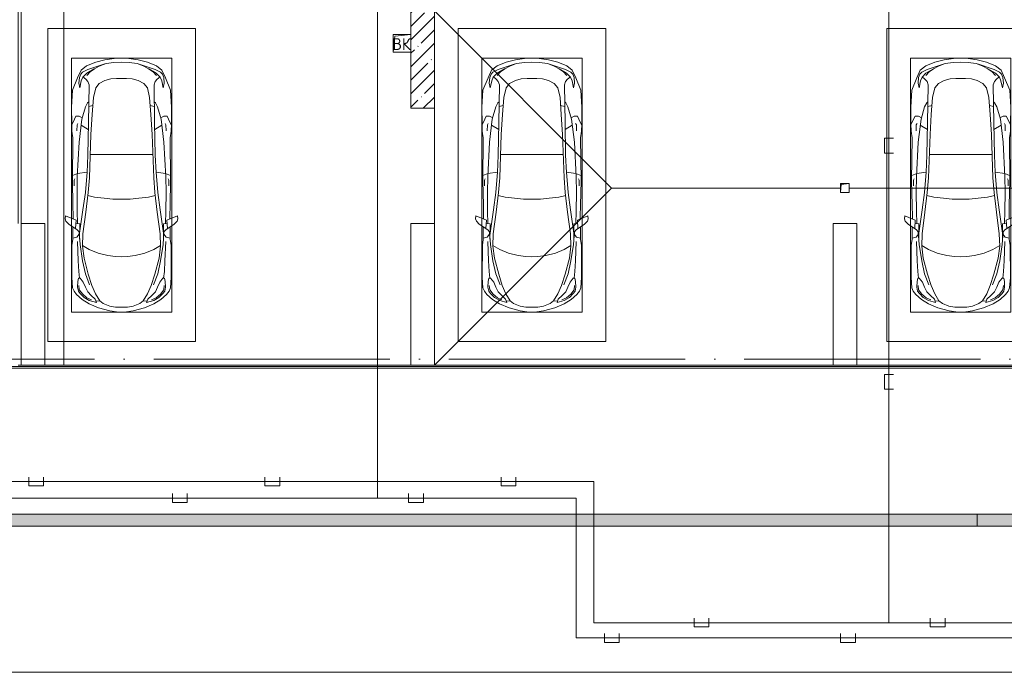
# Model space of a CAD drawing. Header units: millimetres. Extents: x -32229 to 169101, y -13689 to 125138.
# Tile 167 of 202: x 65110 to 81785, y 70150 to 81200. Entities that reach past the tile are written whole.
import ezdxf

# ---------------------------------------------------------------- set-up
doc = ezdxf.new("R2010")
doc.units = ezdxf.units.MM
doc.linetypes.add('ADSK_Линия сетки', pattern=[5000, 4000, -500, 0, -500])
for name, color, linetype, lineweight in [('A-____-NOTE-TEXT', 5, 'Continuous', 18), ('A-DETL-GENF-OTLN', 7, 'Continuous', 18), ('A-FLOR-____-OTLN', 7, 'Continuous', 18), ('A-GENM-____-OTLN', 7, 'Continuous', 18), ('C-PRKG-____-OTLN', 7, 'Continuous', 18), ('M-EQPM-____-OTLN', 7, 'Continuous', 18), ('S-COLS-____-MCUT', 7, 'Continuous', 40), ('S-COLS-____-OTLN', 7, 'Continuous', 18), ('S-GRID-____-OTLN', 7, 'Continuous', 9)]:
    doc.layers.add(name, color=color, linetype=linetype, lineweight=lineweight)
doc.layers.add('A-DETL-____-OTLN', color=7, linetype='Continuous', lineweight=9, true_color=0x00a600)
doc.styles.add('GOST Common', font='GOST_Common.ttf', dxfattribs={"height": 200})

# ---------------------------------------------------------------- blocks, each defined once
blk = doc.blocks.new('АР_Машиноместо - 5300x2500_С-V8--01 ЭМ')
at = {"layer": 'A-DETL-GENF-OTLN', "color": 253, "lineweight": 13, "true_color": 0xaaaaaa}
for p, q in [((659, 4670), (566, 4595)), ((813, 4729), (659, 4670)), ((681, 4606), (967, 4704)), ((970, 4772), (813, 4729)), ((988, 4707), (874, 4665)), ((1126, 4794), (970, 4772)), ((1122, 4726), (988, 4707)), ((1250, 4732), (1122, 4726)), ((1250, 4800), (1126, 4794)), ((1250, 4800), (1374, 4794)), ((1250, 4732), (1378, 4726)), ((1374, 4794), (1530, 4772)), ((1378, 4726), (1512, 4707)), ((1512, 4707), (1626, 4665)), ((1530, 4772), (1687, 4729)), ((1819, 4606), (1533, 4704)), ((1687, 4729), (1841, 4670)), ((1841, 4670), (1934, 4595)), ((566, 4595), (507, 4463)), ((536, 4471), (558, 4526)), ((558, 4526), (591, 4560)), ((591, 4560), (681, 4606)), ((662, 4543), (595, 4479)), ((717, 4569), (660, 4505)), ((788, 4618), (662, 4543)), ((791, 4620), (717, 4569)), ((874, 4665), (791, 4620)), ((1626, 4665), (1709, 4620)), ((1709, 4620), (1783, 4569)), ((1712, 4618), (1838, 4543)), ((1783, 4569), (1840, 4505)), ((1909, 4560), (1819, 4606)), ((1838, 4543), (1905, 4479)), ((1942, 4526), (1909, 4560)), ((1934, 4595), (1993, 4463)), ((1964, 4471), (1942, 4526)), ((507, 4463), (420, 4254)), ((528, 4375), (536, 4471)), ((544, 4295), (528, 4375)), ((569, 4413), (544, 4295)), ((595, 4479), (569, 4413)), ((645, 4445), (597, 4481)), ((680, 4406), (645, 4445)), ((700, 4345), (680, 4406)), ((689, 3706), (700, 4345)), ((812, 4299), (873, 4370)), ((873, 4370), (970, 4419)), ((970, 4419), (1070, 4447)), ((1070, 4447), (1167, 4453)), ((1167, 4453), (1250, 4454)), ((1333, 4453), (1250, 4454)), ((1430, 4447), (1333, 4453)), ((1530, 4419), (1430, 4447)), ((1627, 4370), (1530, 4419)), ((1688, 4299), (1627, 4370)), ((1800, 4345), (1820, 4406)), ((1811, 3706), (1800, 4345)), ((1820, 4406), (1855, 4445)), ((1855, 4445), (1903, 4481)), ((1905, 4479), (1931, 4413)), ((1931, 4413), (1956, 4295)), ((1956, 4295), (1972, 4375)), ((1972, 4375), (1964, 4471)), ((1993, 4463), (2080, 4254)), ((420, 4254), (403, 3968)), ((774, 4133), (812, 4299)), ((1726, 4133), (1688, 4299)), ((2080, 4254), (2097, 3968)), ((639, 3975), (675, 4045)), ((675, 4045), (695, 4058)), ((752, 3846), (774, 4133)), ((1748, 3846), (1726, 4133)), ((1825, 4045), (1805, 4058)), ((1861, 3975), (1825, 4045)), ((403, 3968), (406, 3688)), ((579, 3763), (639, 3975)), ((731, 3508), (752, 3846)), ((1769, 3508), (1748, 3846)), ((1921, 3763), (1861, 3975)), ((2097, 3968), (2094, 3688)), ((406, 3688), (409, 3560)), ((408, 3667), (453, 3766)), ((453, 3766), (478, 3819)), ((478, 3819), (533, 3818)), ((495, 3566), (497, 3672)), ((497, 3672), (510, 3691)), ((531, 3375), (579, 3763)), ((533, 3818), (586, 3790)), ((679, 3159), (689, 3706)), ((1821, 3159), (1811, 3706)), ((1967, 3818), (1914, 3790)), ((1969, 3375), (1921, 3763)), ((2022, 3819), (1967, 3818)), ((2003, 3672), (1990, 3691)), ((2005, 3566), (2003, 3672)), ((2047, 3766), (2022, 3819)), ((2092, 3667), (2047, 3766)), ((2094, 3688), (2091, 3560)), ((409, 3560), (426, 3447)), ((687, 3589), (566, 3664)), ((705, 2775), (731, 3508)), ((1795, 2775), (1769, 3508)), ((1813, 3589), (1934, 3664)), ((2091, 3560), (2074, 3447)), ((426, 3447), (418, 2723)), ((501, 2790), (531, 3375)), ((1999, 2790), (1969, 3375)), ((2074, 3447), (2082, 2723)), ((666, 2865), (679, 3159)), ((1834, 2865), (1821, 3159)), ((505, 2847), (421, 2813)), ((666, 2867), (505, 2847)), ((637, 2526), (666, 2867)), ((1834, 2867), (1995, 2847)), ((1863, 2526), (1834, 2867)), ((1995, 2847), (2079, 2813)), ((418, 2723), (428, 2308)), ((448, 2734), (460, 2756)), ((448, 2639), (448, 2734)), ((496, 2532), (501, 2790)), ((684, 2522), (705, 2775)), ((1816, 2522), (1795, 2775)), ((2004, 2532), (1999, 2790)), ((2052, 2734), (2040, 2756)), ((2052, 2639), (2052, 2734)), ((2082, 2723), (2072, 2308)), ((500, 2210), (496, 2532)), ((637, 2526), (597, 2231)), ((645, 2192), (684, 2522)), ((1855, 2192), (1816, 2522)), ((1863, 2526), (1903, 2231)), ((2000, 2210), (2004, 2532)), ((428, 2308), (432, 2120)), ((506, 1996), (500, 2210)), ((597, 2231), (535, 1798)), ((596, 1825), (645, 2192)), ((1904, 1825), (1855, 2192)), ((1903, 2231), (1965, 1798)), ((1994, 1996), (2000, 2210)), ((2072, 2308), (2068, 2120)), ((297, 2080), (301, 2131)), ((309, 2036), (297, 2080)), ((301, 2131), (480, 2053)), ((358, 1990), (309, 2036)), ((432, 2120), (431, 2074)), ((480, 2053), (471, 1914)), ((2199, 2131), (2020, 2053)), ((2020, 2053), (2029, 1914)), ((2068, 2120), (2069, 2074)), ((2142, 1990), (2191, 2036)), ((2191, 2036), (2203, 2080)), ((2203, 2080), (2199, 2131)), ((501, 1894), (358, 1990)), ((427, 1731), (427, 1943)), ((541, 1994), (476, 1998)), ((531, 1858), (501, 1894)), ((547, 1643), (531, 1858)), ((541, 1994), (540, 1733)), ((1953, 1643), (1969, 1858)), ((1959, 1994), (2024, 1998)), ((1959, 1994), (1960, 1733)), ((1969, 1858), (1999, 1894)), ((1999, 1894), (2142, 1990)), ((2073, 1731), (2073, 1943)), ((411, 1634), (427, 1731)), ((495, 1765), (427, 1753)), ((534, 1817), (495, 1765)), ((589, 1616), (596, 1825)), ((1911, 1616), (1904, 1825)), ((1966, 1817), (2005, 1765)), ((2005, 1765), (2073, 1753)), ((2089, 1634), (2073, 1731)), ((409, 1087), (411, 1634)), ((615, 1410), (589, 1616)), ((590, 1624), (704, 1557)), ((704, 1557), (853, 1499)), ((1796, 1557), (1647, 1499)), ((1910, 1624), (1796, 1557)), ((1885, 1410), (1911, 1616)), ((2091, 1087), (2089, 1634)), ((687, 1141), (615, 1410)), ((853, 1499), (1017, 1460)), ((1017, 1460), (1147, 1439)), ((1147, 1439), (1250, 1434)), ((1353, 1439), (1250, 1434)), ((1483, 1460), (1353, 1439)), ((1647, 1499), (1483, 1460)), ((1813, 1141), (1885, 1410)), ((421, 911), (409, 1087)), ((506, 920), (510, 1019)), ((510, 1019), (522, 1074)), ((522, 1074), (549, 1076)), ((549, 1076), (603, 1005)), ((603, 1005), (639, 920)), ((749, 950), (687, 1141)), ((1751, 950), (1813, 1141)), ((1897, 1005), (1861, 920)), ((1951, 1076), (1897, 1005)), ((1978, 1074), (1951, 1076)), ((1990, 1019), (1978, 1074)), ((1994, 920), (1990, 1019)), ((2079, 911), (2091, 1087)), ((446, 853), (421, 911)), ((489, 796), (446, 853)), ((519, 852), (506, 920)), ((550, 812), (519, 852)), ((639, 920), (677, 844)), ((677, 844), (738, 778)), ((809, 809), (749, 950)), ((1691, 809), (1751, 950)), ((1823, 844), (1762, 778)), ((1861, 920), (1823, 844)), ((1950, 812), (1981, 852)), ((1981, 852), (1994, 920)), ((2011, 796), (2054, 853)), ((2054, 853), (2079, 911)), ((584, 715), (489, 796)), ((616, 746), (550, 812)), ((702, 640), (584, 715)), ((704, 696), (616, 746)), ((825, 661), (704, 696)), ((738, 778), (805, 716)), ((805, 716), (825, 661)), ((882, 692), (809, 809)), ((888, 686), (815, 687)), ((941, 642), (882, 692)), ((1559, 642), (1618, 692)), ((1612, 686), (1685, 687)), ((1618, 692), (1691, 809)), ((1695, 716), (1675, 661)), ((1675, 661), (1796, 696)), ((1762, 778), (1695, 716)), ((1796, 696), (1884, 746)), ((1798, 640), (1916, 715)), ((1884, 746), (1950, 812)), ((1916, 715), (2011, 796)), ((862, 572), (702, 640)), ((1053, 518), (862, 572)), ((1051, 599), (941, 642)), ((1149, 583), (1051, 599)), ((1165, 503), (1053, 518)), ((1250, 582), (1149, 583)), ((1250, 500), (1165, 503)), ((1250, 582), (1351, 583)), ((1250, 500), (1335, 503)), ((1335, 503), (1447, 518)), ((1351, 583), (1449, 599)), ((1447, 518), (1638, 572)), ((1449, 599), (1559, 642)), ((1638, 572), (1798, 640))]:
    blk.add_line(p, q, dxfattribs=at)
at = {"layer": 'A-DETL-GENF-OTLN', "color": 254, "lineweight": 13, "true_color": 0xd4d4d4}
for p, q in [((695, 3980), (765, 3997)), ((1805, 3980), (1735, 3997)), ((715, 3168), (1250, 3167)), ((1785, 3168), (1250, 3167)), ((678, 2473), (795, 2446)), ((795, 2446), (956, 2427)), ((956, 2427), (1105, 2414)), ((1105, 2414), (1250, 2413)), ((1395, 2414), (1250, 2413)), ((1544, 2427), (1395, 2414)), ((1705, 2446), (1544, 2427)), ((1822, 2473), (1705, 2446)), ((514, 1369), (502, 1696)), ((1986, 1369), (1998, 1696)), ((590, 1368), (547, 1643)), ((1910, 1368), (1953, 1643)), ((525, 1189), (514, 1369)), ((637, 1146), (590, 1368)), ((1863, 1146), (1910, 1368)), ((1975, 1189), (1986, 1369)), ((537, 1076), (525, 1189)), ((1963, 1076), (1975, 1189)), ((710, 963), (637, 1146)), ((1790, 963), (1863, 1146)), ((535, 874), (528, 949)), ((592, 805), (535, 874)), ((1908, 805), (1965, 874)), ((1965, 874), (1972, 949)), ((665, 740), (592, 805)), ((743, 708), (665, 740)), ((1757, 708), (1835, 740)), ((1835, 740), (1908, 805))]:
    blk.add_line(p, q, dxfattribs=at)
at = {"layer": 'C-PRKG-____-OTLN', "color": 253, "lineweight": 13, "true_color": 0xaaaaaa}
for p, q in [((2500, 5300), (0, 5300)), ((0, 0), (0, 5300)), ((2500, 0), (2500, 5300)), ((400, 4800), (2100, 4800)), ((400, 500), (400, 4800)), ((2100, 500), (2100, 4800)), ((400, 500), (2100, 500)), ((2500, 0), (0, 0))]:
    blk.add_line(p, q, dxfattribs=at)
blk = doc.blocks.new('АР_Машиноместо - 5300x2500_С-V10--01 ЭМ')
at = {"layer": 'A-DETL-GENF-OTLN', "color": 253, "lineweight": 13, "true_color": 0xaaaaaa}
for p, q in [((1250, -500), (1165, -503)), ((1250, -500), (1335, -503)), ((702, -640), (584, -715)), ((862, -572), (702, -640)), ((825, -661), (704, -696)), ((805, -716), (825, -661)), ((1053, -518), (862, -572)), ((941, -642), (882, -692)), ((1051, -599), (941, -642)), ((1149, -583), (1051, -599)), ((1165, -503), (1053, -518)), ((1250, -582), (1149, -583)), ((1250, -582), (1351, -583)), ((1335, -503), (1447, -518)), ((1351, -583), (1449, -599)), ((1447, -518), (1638, -572)), ((1449, -599), (1559, -642)), ((1559, -642), (1618, -692)), ((1638, -572), (1798, -640)), ((1695, -716), (1675, -661)), ((1675, -661), (1796, -696)), ((1798, -640), (1916, -715)), ((489, -796), (446, -853)), ((584, -715), (489, -796)), ((550, -812), (519, -852)), ((616, -746), (550, -812)), ((704, -696), (616, -746)), ((677, -844), (738, -778)), ((738, -778), (805, -716)), ((809, -809), (749, -950)), ((882, -692), (809, -809)), ((888, -686), (815, -687)), ((1612, -686), (1685, -687)), ((1618, -692), (1691, -809)), ((1691, -809), (1751, -950)), ((1762, -778), (1695, -716)), ((1823, -844), (1762, -778)), ((1796, -696), (1884, -746)), ((1884, -746), (1950, -812)), ((1916, -715), (2011, -796)), ((1950, -812), (1981, -852)), ((2011, -796), (2054, -853)), ((421, -911), (409, -1087)), ((446, -853), (421, -911)), ((519, -852), (506, -920)), ((506, -920), (510, -1019)), ((603, -1005), (639, -920)), ((639, -920), (677, -844)), ((749, -950), (687, -1141)), ((1751, -950), (1813, -1141)), ((1861, -920), (1823, -844)), ((1897, -1005), (1861, -920)), ((1981, -852), (1994, -920)), ((1994, -920), (1990, -1019)), ((2054, -853), (2079, -911)), ((2079, -911), (2091, -1087)), ((409, -1087), (411, -1634)), ((510, -1019), (522, -1074)), ((522, -1074), (549, -1076)), ((549, -1076), (603, -1005)), ((687, -1141), (615, -1410)), ((1813, -1141), (1885, -1410)), ((1951, -1076), (1897, -1005)), ((1978, -1074), (1951, -1076)), ((1990, -1019), (1978, -1074)), ((2091, -1087), (2089, -1634)), ((615, -1410), (589, -1616)), ((704, -1557), (853, -1499)), ((853, -1499), (1017, -1460)), ((1017, -1460), (1147, -1439)), ((1147, -1439), (1250, -1434)), ((1353, -1439), (1250, -1434)), ((1483, -1460), (1353, -1439)), ((1647, -1499), (1483, -1460)), ((1796, -1557), (1647, -1499)), ((1885, -1410), (1911, -1616)), ((411, -1634), (427, -1731)), ((547, -1643), (531, -1858)), ((589, -1616), (596, -1825)), ((590, -1624), (704, -1557)), ((1910, -1624), (1796, -1557)), ((1911, -1616), (1904, -1825)), ((1953, -1643), (1969, -1858)), ((2089, -1634), (2073, -1731)), ((427, -1731), (427, -1943)), ((495, -1765), (427, -1753)), ((534, -1817), (495, -1765)), ((597, -2231), (535, -1798)), ((541, -1994), (540, -1733)), ((596, -1825), (645, -2192)), ((1904, -1825), (1855, -2192)), ((1903, -2231), (1965, -1798)), ((1959, -1994), (1960, -1733)), ((1966, -1817), (2005, -1765)), ((2005, -1765), (2073, -1753)), ((2073, -1731), (2073, -1943)), ((358, -1990), (309, -2036)), ((501, -1894), (358, -1990)), ((480, -2053), (471, -1914)), ((541, -1994), (476, -1998)), ((506, -1996), (500, -2210)), ((531, -1858), (501, -1894)), ((1959, -1994), (2024, -1998)), ((1969, -1858), (1999, -1894)), ((1994, -1996), (2000, -2210)), ((1999, -1894), (2142, -1990)), ((2020, -2053), (2029, -1914)), ((2142, -1990), (2191, -2036)), ((309, -2036), (297, -2080)), ((297, -2080), (301, -2131)), ((301, -2131), (480, -2053)), ((428, -2308), (432, -2120)), ((432, -2120), (431, -2074)), ((2199, -2131), (2020, -2053)), ((2068, -2120), (2069, -2074)), ((2072, -2308), (2068, -2120)), ((2191, -2036), (2203, -2080)), ((2203, -2080), (2199, -2131)), ((418, -2723), (428, -2308)), ((500, -2210), (496, -2532)), ((637, -2526), (597, -2231)), ((645, -2192), (684, -2522)), ((1855, -2192), (1816, -2522)), ((1863, -2526), (1903, -2231)), ((2000, -2210), (2004, -2532)), ((2082, -2723), (2072, -2308)), ((448, -2639), (448, -2734)), ((496, -2532), (501, -2790)), ((637, -2526), (666, -2867)), ((684, -2522), (705, -2775)), ((1816, -2522), (1795, -2775)), ((1863, -2526), (1834, -2867)), ((2004, -2532), (1999, -2790)), ((2052, -2639), (2052, -2734)), ((426, -3447), (418, -2723)), ((505, -2847), (421, -2813)), ((448, -2734), (460, -2756)), ((501, -2790), (531, -3375)), ((705, -2775), (731, -3508)), ((1795, -2775), (1769, -3508)), ((1999, -2790), (1969, -3375)), ((1995, -2847), (2079, -2813)), ((2052, -2734), (2040, -2756)), ((2074, -3447), (2082, -2723)), ((666, -2867), (505, -2847)), ((666, -2865), (679, -3159)), ((1834, -2865), (1821, -3159)), ((1834, -2867), (1995, -2847)), ((679, -3159), (689, -3706)), ((1821, -3159), (1811, -3706)), ((409, -3560), (426, -3447)), ((531, -3375), (579, -3763)), ((1969, -3375), (1921, -3763)), ((2091, -3560), (2074, -3447)), ((406, -3688), (409, -3560)), ((408, -3667), (453, -3766)), ((495, -3566), (497, -3672)), ((687, -3589), (566, -3664)), ((731, -3508), (752, -3846)), ((1769, -3508), (1748, -3846)), ((1813, -3589), (1934, -3664)), ((2005, -3566), (2003, -3672)), ((2092, -3667), (2047, -3766)), ((2094, -3688), (2091, -3560)), ((403, -3968), (406, -3688)), ((453, -3766), (478, -3819)), ((478, -3819), (533, -3818)), ((497, -3672), (510, -3691)), ((533, -3818), (586, -3790)), ((579, -3763), (639, -3975)), ((689, -3706), (700, -4345)), ((1811, -3706), (1800, -4345)), ((1921, -3763), (1861, -3975)), ((1967, -3818), (1914, -3790)), ((2022, -3819), (1967, -3818)), ((2003, -3672), (1990, -3691)), ((2047, -3766), (2022, -3819)), ((2097, -3968), (2094, -3688)), ((420, -4254), (403, -3968)), ((639, -3975), (675, -4045)), ((752, -3846), (774, -4133)), ((1748, -3846), (1726, -4133)), ((1861, -3975), (1825, -4045)), ((2080, -4254), (2097, -3968)), ((675, -4045), (695, -4058)), ((774, -4133), (812, -4299)), ((1726, -4133), (1688, -4299)), ((1825, -4045), (1805, -4058)), ((507, -4463), (420, -4254)), ((544, -4295), (528, -4375)), ((569, -4413), (544, -4295)), ((812, -4299), (873, -4370)), ((1688, -4299), (1627, -4370)), ((1931, -4413), (1956, -4295)), ((1956, -4295), (1972, -4375)), ((1993, -4463), (2080, -4254)), ((566, -4595), (507, -4463)), ((528, -4375), (536, -4471)), ((536, -4471), (558, -4526)), ((595, -4479), (569, -4413)), ((662, -4543), (595, -4479)), ((645, -4445), (597, -4481)), ((680, -4406), (645, -4445)), ((700, -4345), (680, -4406)), ((873, -4370), (970, -4419)), ((970, -4419), (1070, -4447)), ((1070, -4447), (1167, -4453)), ((1167, -4453), (1250, -4454)), ((1333, -4453), (1250, -4454)), ((1430, -4447), (1333, -4453)), ((1530, -4419), (1430, -4447)), ((1627, -4370), (1530, -4419)), ((1800, -4345), (1820, -4406)), ((1820, -4406), (1855, -4445)), ((1838, -4543), (1905, -4479)), ((1855, -4445), (1903, -4481)), ((1905, -4479), (1931, -4413)), ((1934, -4595), (1993, -4463)), ((1964, -4471), (1942, -4526)), ((1972, -4375), (1964, -4471)), ((558, -4526), (591, -4560)), ((659, -4670), (566, -4595)), ((591, -4560), (681, -4606)), ((717, -4569), (660, -4505)), ((788, -4618), (662, -4543)), ((681, -4606), (967, -4704)), ((791, -4620), (717, -4569)), ((874, -4665), (791, -4620)), ((988, -4707), (874, -4665)), ((1512, -4707), (1626, -4665)), ((1819, -4606), (1533, -4704)), ((1626, -4665), (1709, -4620)), ((1709, -4620), (1783, -4569)), ((1712, -4618), (1838, -4543)), ((1783, -4569), (1840, -4505)), ((1909, -4560), (1819, -4606)), ((1841, -4670), (1934, -4595)), ((1942, -4526), (1909, -4560)), ((813, -4729), (659, -4670)), ((970, -4772), (813, -4729)), ((1126, -4794), (970, -4772)), ((1122, -4726), (988, -4707)), ((1250, -4732), (1122, -4726)), ((1250, -4800), (1126, -4794)), ((1250, -4732), (1378, -4726)), ((1250, -4800), (1374, -4794)), ((1374, -4794), (1530, -4772)), ((1378, -4726), (1512, -4707)), ((1530, -4772), (1687, -4729)), ((1687, -4729), (1841, -4670))]:
    blk.add_line(p, q, dxfattribs=at)
at = {"layer": 'A-DETL-GENF-OTLN', "color": 254, "lineweight": 13, "true_color": 0xd4d4d4}
for p, q in [((592, -805), (535, -874)), ((665, -740), (592, -805)), ((743, -708), (665, -740)), ((1757, -708), (1835, -740)), ((1835, -740), (1908, -805)), ((1908, -805), (1965, -874)), ((535, -874), (528, -949)), ((710, -963), (637, -1146)), ((1790, -963), (1863, -1146)), ((1965, -874), (1972, -949)), ((537, -1076), (525, -1189)), ((637, -1146), (590, -1368)), ((1863, -1146), (1910, -1368)), ((1963, -1076), (1975, -1189)), ((525, -1189), (514, -1369)), ((1975, -1189), (1986, -1369)), ((514, -1369), (502, -1696)), ((590, -1368), (547, -1643)), ((1910, -1368), (1953, -1643)), ((1986, -1369), (1998, -1696)), ((678, -2473), (795, -2446)), ((795, -2446), (956, -2427)), ((956, -2427), (1105, -2414)), ((1105, -2414), (1250, -2413)), ((1395, -2414), (1250, -2413)), ((1544, -2427), (1395, -2414)), ((1705, -2446), (1544, -2427)), ((1822, -2473), (1705, -2446)), ((715, -3168), (1250, -3167)), ((1785, -3168), (1250, -3167)), ((695, -3980), (765, -3997)), ((1805, -3980), (1735, -3997))]:
    blk.add_line(p, q, dxfattribs=at)
at = {"layer": 'C-PRKG-____-OTLN', "color": 253, "lineweight": 13, "true_color": 0xaaaaaa}
for p, q in [((2500, 0), (0, 0)), ((0, 0), (0, -5300)), ((2500, 0), (2500, -5300)), ((400, -500), (400, -4800)), ((400, -500), (2100, -500)), ((2100, -500), (2100, -4800)), ((400, -4800), (2100, -4800)), ((2500, -5300), (0, -5300))]:
    blk.add_line(p, q, dxfattribs=at)
blk = doc.blocks.new('АР_Канал вертикальный прямоугольный - ВК-5386080--01 ЭМ')
at = {"layer": 'M-EQPM-____-OTLN', "color": 253, "lineweight": 13, "true_color": 0xaaaaaa}
for p, q in [((75, 75), (-75, 75)), ((-75, 75), (-75, -75)), ((75, 75), (-75, 75)), ((-75, 75), (-75, -75)), ((-75, -75), (-75, 75)), ((-75, 75), (75, 75)), ((-75, -75), (-60, 60)), ((-75, -75), (-60, 60)), ((-60, 60), (75, 75)), ((-60, 60), (75, 75)), ((75, -75), (75, 75)), ((75, 75), (75, -75)), ((-75, -75), (75, -75)), ((75, -75), (-75, -75))]:
    blk.add_line(p, q, dxfattribs=at)
blk = doc.blocks.new('АР-Заполнение деф_ шва - Д_ш_-4327389--01 ЭМ')
at = {"layer": 'A-GENM-____-OTLN', "color": 253, "lineweight": 13, "true_color": 0xaaaaaa}
for p, q in [((0, 25), (6020, 25)), ((0, -25), (6020, -25))]:
    blk.add_line(p, q, dxfattribs=at)
blk = doc.blocks.new('АР-Заполнение деф_ шва - Д_ш_-4327360--01 ЭМ')
at = {"layer": 'A-GENM-____-OTLN', "color": 253, "lineweight": 13, "true_color": 0xaaaaaa}
for p, q in [((0, 25), (6750, 25)), ((0, -25), (6750, -25))]:
    blk.add_line(p, q, dxfattribs=at)
blk = doc.blocks.new('АР-Заполнение деф_ шва - Д_ш_-4327362--01 ЭМ')
at = {"layer": 'A-GENM-____-OTLN', "color": 253, "lineweight": 13, "true_color": 0xaaaaaa}
for p, q in [((0, 25), (6200, 25)), ((0, -25), (6200, -25))]:
    blk.add_line(p, q, dxfattribs=at)
blk = doc.blocks.new('АР-Заполнение деф_ шва - Д_ш__Пристенный-V77--01 ЭМ')
at = {"layer": 'A-GENM-____-OTLN', "color": 253, "lineweight": 13, "true_color": 0xaaaaaa}
for p, q in [((400, 25), (450, 25)), ((0, -25), (850, -25))]:
    blk.add_line(p, q, dxfattribs=at)
blk = doc.blocks.new('АР-Заполнение деф_ шва - Д_ш_-V75--01 ЭМ')
at = {"layer": 'A-GENM-____-OTLN', "color": 253, "lineweight": 13, "true_color": 0xaaaaaa}
for p, q in [((0, 25), (3600, 25)), ((0, -25), (3600, -25))]:
    blk.add_line(p, q, dxfattribs=at)
blk = doc.blocks.new('АР-Заполнение деф_ шва - Д_ш__Пристенный-4429135--01 ЭМ')
at = {"layer": 'A-GENM-____-OTLN', "color": 253, "lineweight": 13, "true_color": 0xaaaaaa}
blk.add_line((0, -25), (400, -25), dxfattribs=at)
blk = doc.blocks.new('АР_Канал вертикальный прямоугольный - ВК-6253430--01 ЭМ')
at = {"layer": 'M-EQPM-____-OTLN', "color": 253, "lineweight": 13, "true_color": 0xaaaaaa}
for p, q in [((150, 150), (-150, 150)), ((-150, 150), (-150, -150)), ((150, 150), (-150, 150)), ((-150, 150), (-150, -150)), ((-150, -150), (-150, 150)), ((-150, 150), (150, 150)), ((-150, -150), (-120, 120)), ((-150, -150), (-120, 120)), ((-120, 120), (150, 150)), ((-120, 120), (150, 150)), ((150, -150), (150, 150)), ((150, 150), (150, -150)), ((-150, -150), (150, -150)), ((150, -150), (-150, -150))]:
    blk.add_line(p, q, dxfattribs=at)
blk = doc.blocks.new('АР_Лоток - 200х100h_ЛВ1-7518947--01 ЭМ')
at = {"layer": 'M-EQPM-____-OTLN', "lineweight": 13, "true_color": 0xf3f3f3}
blk.add_hatch(color=7, dxfattribs=at).paths.add_polyline_path([(0, -100), (23215, -100), (23215, 100), (0, 100), (0, -75)])
at = {"layer": 'M-EQPM-____-OTLN', "color": 253, "lineweight": 13, "true_color": 0xaaaaaa}
blk.add_line((23215, -100), (23215, 100), dxfattribs=at)
blk = doc.blocks.new('АР_Лоток - 200х100h_L_1000_с вертик_отводом_ЛВ3-V115--01 ЭМ')
at = {"layer": 'M-EQPM-____-OTLN', "lineweight": 13, "true_color": 0xf3f3f3}
blk.add_hatch(color=7, dxfattribs=at).paths.add_polyline_path([(800, -100), (1000, -100), (1000, -75), (850, -75), (850, 75), (1000, 75), (1000, 100), (0, 100), (0, -100)])
at = {"layer": 'M-EQPM-____-OTLN', "color": 253, "lineweight": 13, "true_color": 0xaaaaaa}
blk.add_line((0, 100), (0, -100), dxfattribs=at)
blk = doc.blocks.new('Наметкина 10_РД_АР_П_отсоединено_rvt-1--01 ЭМ')
at = {"layer": 'S-COLS-____-OTLN', "lineweight": 5, "true_color": 0xaaaaaa}
h = blk.add_hatch(dxfattribs=at)
h.set_pattern_fill('FP_1', color=253, style=0, pattern_type=2)
h.set_pattern_definition([(45, (0, 0), (-228.0985, 228.0985), []), (45, (228.1, 0), (-228.0985, 228.0985), [403.225, -80.645, 6.706, -73.939])])
h.paths.add_polyline_path([(71735, 79700), (72135, 79700), (72135, 82100), (71735, 82100), (71735, 80650)])
at = {"layer": 'A-FLOR-____-OTLN', "color": 253, "lineweight": 13, "true_color": 0xaaaaaa}
for p, q in [((65856, 75350), (65856, 81900)), ((65856, 75350), (65856, 81900)), ((65135, 81350), (65135, 77750)), ((72135, 81350), (75135, 78350)), ((72135, 77750), (72135, 79700)), ((72135, 77750), (72135, 79700)), ((72135, 75350), (75135, 78350)), ((75135, 78350), (79010, 78350)), ((79160, 78350), (85680, 78350)), ((89148, 75330), (5287, 75330)), ((36035, 75300), (84800, 75300)), ((65535, 75350), (65856, 75350)), ((71735, 75350), (65856, 75350)), ((78885, 75350), (72135, 75350)), ((85305, 75350), (79285, 75350)), ((82325, 72825), (38507, 72825)), ((82325, 72625), (38507, 72625)), ((84800, 70150), (36035, 70150))]:
    blk.add_line(p, q, dxfattribs=at)
at = {"layer": 'S-COLS-____-MCUT', "color": 253, "lineweight": 15, "true_color": 0xaaaaaa}
for p, q in [((71735, 82100), (71735, 80950)), ((72135, 79700), (72135, 82100)), ((71735, 80650), (71735, 79700)), ((71735, 79700), (72135, 79700)), ((65135, 77750), (65135, 75350)), ((65535, 77750), (65135, 77750)), ((65535, 75350), (65535, 77750)), ((71735, 77750), (71735, 75350)), ((72135, 77750), (71735, 77750)), ((72135, 75350), (72135, 77750)), ((78885, 77750), (78885, 75350)), ((79285, 77750), (78885, 77750)), ((79285, 75350), (79285, 77750)), ((65135, 75350), (65535, 75350)), ((71735, 75350), (72135, 75350)), ((78885, 75350), (79285, 75350))]:
    blk.add_line(p, q, dxfattribs=at)
at = {"layer": 'A-GENM-____-OTLN', "color": 253, "lineweight": 13, "true_color": 0xaaaaaa, "rotation": 270}
blk.add_blockref('АР-Заполнение деф_ шва - Д_ш_-V75--01 ЭМ', (65110, 81350), dxfattribs=at)
at = {"layer": 'A-GENM-____-OTLN', "color": 253, "lineweight": 13, "true_color": 0xaaaaaa}
for name, p in [('АР-Заполнение деф_ шва - Д_ш__Пристенный-V77--01 ЭМ', (64685, 75325)), ('АР-Заполнение деф_ шва - Д_ш_-4327362--01 ЭМ', (65535, 75325)), ('АР-Заполнение деф_ шва - Д_ш__Пристенный-4429135--01 ЭМ', (71735, 75325)), ('АР-Заполнение деф_ шва - Д_ш_-4327360--01 ЭМ', (72135, 75325)), ('АР-Заполнение деф_ шва - Д_ш__Пристенный-4429135--01 ЭМ', (78885, 75325)), ('АР-Заполнение деф_ шва - Д_ш_-4327389--01 ЭМ', (79285, 75325))]:
    blk.add_blockref(name, p, dxfattribs=at)
at = {"layer": 'C-PRKG-____-OTLN', "color": 253, "lineweight": 13, "true_color": 0xaaaaaa}
for p in [(65585, 75750), (79797, 75750)]:
    blk.add_blockref('АР_Машиноместо - 5300x2500_С-V8--01 ЭМ', p, dxfattribs=at)
at = {"layer": 'C-PRKG-____-OTLN', "color": 253, "lineweight": 13, "true_color": 0xaaaaaa, "rotation": 180}
blk.add_blockref('АР_Машиноместо - 5300x2500_С-V10--01 ЭМ', (75035, 75750), dxfattribs=at)
at = {"layer": 'M-EQPM-____-OTLN', "color": 253, "lineweight": 13, "true_color": 0xaaaaaa}
for name, p in [('АР_Канал вертикальный прямоугольный - ВК-6253430--01 ЭМ', (71585, 80800)), ('АР_Канал вертикальный прямоугольный - ВК-5386080--01 ЭМ', (79085, 78350)), ('АР_Лоток - 200х100h_ЛВ1-7518947--01 ЭМ', (58110, 72725)), ('АР_Лоток - 200х100h_L_1000_с вертик_отводом_ЛВ3-V115--01 ЭМ', (81325, 72725))]:
    blk.add_blockref(name, p, dxfattribs=at)
at = {"layer": 'A-____-NOTE-TEXT', "color": 253, "lineweight": 5, "true_color": 0xaaaaaa, "insert": (71423, 80887), "char_height": 200, "width": 400.84, "attachment_point": 1, "style": 'GOST Common'}
blk.add_mtext('ВК', dxfattribs=at)

msp = doc.modelspace()

# ---------------------------------------------------------------- linework, layer by layer
at = {"layer": 'A-DETL-____-OTLN', "color": 1, "true_color": 0xff0000}
for p, q in [((79832.3, 70987.6), (79832.3, 85875)), ((79907.3, 79192.6), (79757.3, 79192.6)), ((79757.3, 79192.6), (79757.3, 78942.6)), ((79757.3, 78942.6), (79907.3, 78942.6)), ((79907.3, 75192.6), (79757.3, 75192.6)), ((79757.3, 75192.6), (79757.3, 74942.6)), ((79757.3, 74942.6), (79907.3, 74942.6)), ((74834.9, 73381.7), (9974.3, 73381.7)), ((65264.4, 73456.7), (65264.4, 73306.7)), ((65514.4, 73306.7), (65514.4, 73456.7)), ((69264.4, 73456.7), (69264.4, 73306.7)), ((69514.4, 73306.7), (69514.4, 73456.7)), ((73264.4, 73456.7), (73264.4, 73306.7)), ((73514.4, 73306.7), (73514.4, 73456.7)), ((74834.9, 70987.6), (74834.9, 73381.7)), ((65264.4, 73306.7), (65514.4, 73306.7)), ((69264.4, 73306.7), (69514.4, 73306.7)), ((73264.4, 73306.7), (73514.4, 73306.7)), ((76532.3, 71067.6), (76532.3, 70917.6)), ((76782.3, 70917.6), (76782.3, 71067.6)), ((80532.3, 71067.6), (80532.3, 70917.6)), ((80782.3, 70917.6), (80782.3, 71067.6)), ((108204.9, 70987.6), (74834.9, 70987.6)), ((76532.3, 70917.6), (76782.3, 70917.6)), ((80532.3, 70917.6), (80782.3, 70917.6))]:
    msp.add_line(p, q, dxfattribs=at)
at = {"layer": 'A-DETL-____-OTLN', "color": 5, "true_color": 0x0000ff}
for p, q in [((71168.5, 81467.3), (71168.5, 73101)), ((10001.5, 73101), (74532, 73101)), ((67697.1, 73176), (67697.1, 73026)), ((67947.1, 73026), (67947.1, 73176)), ((71697.1, 73176), (71697.1, 73026)), ((71947.1, 73026), (71947.1, 73176)), ((74532, 73101), (74532, 70732.4)), ((67697.1, 73026), (67947.1, 73026)), ((71697.1, 73026), (71947.1, 73026)), ((74532, 70732.4), (90370.4, 70732.4)), ((75012.8, 70807.4), (75012.8, 70657.4)), ((75262.8, 70657.4), (75262.8, 70807.4)), ((79012.8, 70807.4), (79012.8, 70657.4)), ((79262.8, 70657.4), (79262.8, 70807.4)), ((75012.8, 70657.4), (75262.8, 70657.4)), ((79012.8, 70657.4), (79262.8, 70657.4))]:
    msp.add_line(p, q, dxfattribs=at)
at = {"layer": 'S-GRID-____-OTLN', "color": 253, "linetype": 'ADSK_Линия сетки', "true_color": 0xaaaaaa}
msp.add_line((131381.2, 75450), (-30593.4, 75450), dxfattribs=at)

# ---------------------------------------------------------------- block references
at = {"lineweight": 5}
msp.add_blockref('Наметкина 10_РД_АР_П_отсоединено_rvt-1--01 ЭМ', (0, 0), dxfattribs=at)

doc.saveas('drawing.dxf')
